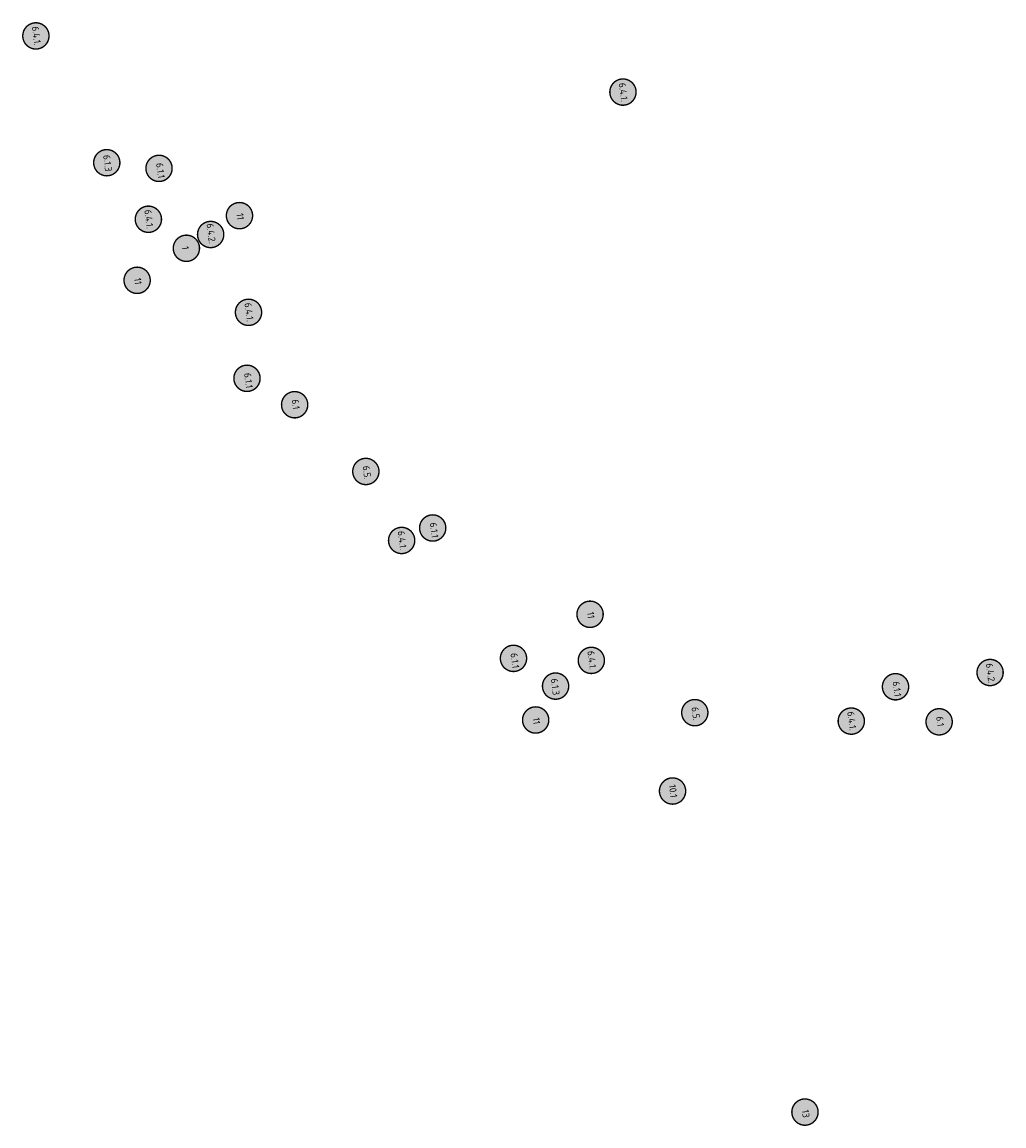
# Model space of a CAD drawing. Header units: metres. Extents: x 198355 to 198955, y 362237 to 363270.
# Tile 2 of 4: x 198687 to 198913, y 362491 to 362745. Entities that reach past the tile are written whole.
import ezdxf

# ---------------------------------------------------------------- set-up
doc = ezdxf.new("R2010")
doc.units = ezdxf.units.M
doc.layers.add('Objecten', color=7, linetype='Continuous')
doc.styles.add('NLCS-ISO-M1000-T25', font='NLCS-ISO.ttf', dxfattribs={"height": 2.5})

msp = doc.modelspace()

# ---------------------------------------------------------------- hatches: boundary and pattern name
at = {"layer": 'Objecten', "true_color": 0xffffff}
h = msp.add_hatch(color=7, dxfattribs=at)
h.dxf.hatch_style = 1
edge = h.paths.add_edge_path()
edge.add_arc((198690.38, 362741.57), 3.02, 2.2141, 362.2141)
h = msp.add_hatch(color=7, dxfattribs=at)
h.dxf.hatch_style = 1
edge = h.paths.add_edge_path()
edge.add_arc((198825.53, 362728.64), 3.02, 2.2141, 362.2141)
h = msp.add_hatch(color=7, dxfattribs=at)
h.dxf.hatch_style = 1
edge = h.paths.add_edge_path()
edge.add_arc((198706.7, 362712.39), 3.02, 2.2141, 362.2141)
h = msp.add_hatch(color=7, dxfattribs=at)
h.dxf.hatch_style = 1
edge = h.paths.add_edge_path()
edge.add_arc((198718.73, 362711.08), 3.02, 2.2141, 362.2141)
h = msp.add_hatch(color=7, dxfattribs=at)
h.dxf.hatch_style = 1
edge = h.paths.add_edge_path()
edge.add_arc((198737.25, 362700.2), 3.02, 2.2141, 362.2141)
h = msp.add_hatch(color=7, dxfattribs=at)
h.dxf.hatch_style = 1
edge = h.paths.add_edge_path()
edge.add_arc((198716.28, 362699.37), 3.02, 2.2141, 362.2141)
h = msp.add_hatch(color=7, dxfattribs=at)
h.dxf.hatch_style = 1
edge = h.paths.add_edge_path()
edge.add_arc((198730.61, 362695.86), 3.02, 2.2141, 362.2141)
h = msp.add_hatch(color=7, dxfattribs=at)
h.dxf.hatch_style = 1
edge = h.paths.add_edge_path()
edge.add_arc((198725.03, 362692.69), 3.02, 2.2141, 362.2141)
h = msp.add_hatch(color=7, dxfattribs=at)
h.dxf.hatch_style = 1
edge = h.paths.add_edge_path()
edge.add_arc((198713.69, 362685.32), 3.02, 2.2141, 362.2141)
h = msp.add_hatch(color=7, dxfattribs=at)
h.dxf.hatch_style = 1
edge = h.paths.add_edge_path()
edge.add_arc((198739.33, 362677.95), 3.02, 2.2141, 362.2141)
h = msp.add_hatch(color=7, dxfattribs=at)
h.dxf.hatch_style = 1
edge = h.paths.add_edge_path()
edge.add_arc((198738.98, 362662.76), 3.02, 2.2141, 362.2141)
h = msp.add_hatch(color=7, dxfattribs=at)
h.dxf.hatch_style = 1
edge = h.paths.add_edge_path()
edge.add_arc((198749.95, 362656.68), 3.02, 2.2141, 362.2141)
h = msp.add_hatch(color=7, dxfattribs=at)
h.dxf.hatch_style = 1
edge = h.paths.add_edge_path()
edge.add_arc((198766.35, 362641.32), 3.02, 2.2141, 362.2141)
h = msp.add_hatch(color=7, dxfattribs=at)
h.dxf.hatch_style = 1
edge = h.paths.add_edge_path()
edge.add_arc((198781.73, 362628.31), 3.02, 2.2141, 362.2141)
h = msp.add_hatch(color=7, dxfattribs=at)
h.dxf.hatch_style = 1
edge = h.paths.add_edge_path()
edge.add_arc((198774.58, 362625.44), 3.02, 2.2141, 362.2141)
h = msp.add_hatch(color=7, dxfattribs=at)
h.dxf.hatch_style = 1
edge = h.paths.add_edge_path()
edge.add_arc((198817.96, 362608.45), 3.02, 2.2141, 362.2141)
h = msp.add_hatch(color=7, dxfattribs=at)
h.dxf.hatch_style = 1
edge = h.paths.add_edge_path()
edge.add_arc((198800.33, 362598.3), 3.02, 2.2141, 362.2141)
h = msp.add_hatch(color=7, dxfattribs=at)
h.dxf.hatch_style = 1
edge = h.paths.add_edge_path()
edge.add_arc((198818.25, 362597.84), 3.02, 2.2141, 362.2141)
h = msp.add_hatch(color=7, dxfattribs=at)
h.dxf.hatch_style = 1
edge = h.paths.add_edge_path()
edge.add_arc((198910.05, 362595.05), 3.02, 2.2141, 362.2141)
h = msp.add_hatch(color=7, dxfattribs=at)
h.dxf.hatch_style = 1
edge = h.paths.add_edge_path()
edge.add_arc((198810.02, 362591.92), 3.02, 2.2141, 362.2141)
h = msp.add_hatch(color=7, dxfattribs=at)
h.dxf.hatch_style = 1
edge = h.paths.add_edge_path()
edge.add_arc((198888.28, 362591.77), 3.02, 2.2141, 362.2141)
h = msp.add_hatch(color=7, dxfattribs=at)
h.dxf.hatch_style = 1
edge = h.paths.add_edge_path()
edge.add_arc((198842.07, 362585.8), 3.02, 2.2141, 362.2141)
h = msp.add_hatch(color=7, dxfattribs=at)
h.dxf.hatch_style = 1
edge = h.paths.add_edge_path()
edge.add_arc((198805.44, 362584.12), 3.02, 2.2141, 362.2141)
h = msp.add_hatch(color=7, dxfattribs=at)
h.dxf.hatch_style = 1
edge = h.paths.add_edge_path()
edge.add_arc((198878.09, 362583.86), 3.02, 2.2141, 362.2141)
h = msp.add_hatch(color=7, dxfattribs=at)
h.dxf.hatch_style = 1
edge = h.paths.add_edge_path()
edge.add_arc((198898.32, 362583.7), 3.02, 2.2141, 362.2141)
h = msp.add_hatch(color=7, dxfattribs=at)
h.dxf.hatch_style = 1
edge = h.paths.add_edge_path()
edge.add_arc((198836.95, 362567.77), 3.02, 2.2141, 362.2141)
h = msp.add_hatch(color=7, dxfattribs=at)
h.dxf.hatch_style = 1
edge = h.paths.add_edge_path()
edge.add_arc((198867.43, 362493.87), 3.02, 2.2141, 362.2141)

# ---------------------------------------------------------------- linework, layer by layer
at = {"layer": 'Objecten', "color": 250, "const_width": 0.321}
for points in [[(198690.11, 362744.58, -1), (198690.65, 362738.56, -1), (198690.11, 362744.58, 0)], [(198825.26, 362731.65, -1), (198825.8, 362725.63, -1), (198825.26, 362731.65, 0)], [(198706.43, 362715.39, -1), (198706.97, 362709.38, -1), (198706.43, 362715.39, 0)], [(198718.46, 362714.09, -1), (198719, 362708.08, -1), (198718.46, 362714.09, 0)], [(198736.98, 362703.21, -1), (198737.52, 362697.19, -1), (198736.98, 362703.21, 0)], [(198716.01, 362702.38, -1), (198716.55, 362696.36, -1), (198716.01, 362702.38, 0)], [(198730.34, 362698.87, -1), (198730.88, 362692.85, -1), (198730.34, 362698.87, 0)], [(198724.76, 362695.7, -1), (198725.3, 362689.68, -1), (198724.76, 362695.7, 0)], [(198713.42, 362688.33, -1), (198713.96, 362682.31, -1), (198713.42, 362688.33, 0)], [(198739.06, 362680.96, -1), (198739.6, 362674.94, -1), (198739.06, 362680.96, 0)], [(198738.71, 362665.77, -1), (198739.25, 362659.75, -1), (198738.71, 362665.77, 0)], [(198749.68, 362659.69, -1), (198750.22, 362653.67, -1), (198749.68, 362659.69, 0)], [(198766.07, 362644.33, -1), (198766.62, 362638.31, -1), (198766.07, 362644.33, 0)], [(198781.46, 362631.32, -1), (198782, 362625.3, -1), (198781.46, 362631.32, 0)], [(198774.31, 362628.45, -1), (198774.85, 362622.43, -1), (198774.31, 362628.45, 0)], [(198817.69, 362611.46, -1), (198818.23, 362605.44, -1), (198817.69, 362611.46, 0)], [(198800.06, 362601.31, -1), (198800.6, 362595.29, -1), (198800.06, 362601.31, 0)], [(198817.98, 362600.84, -1), (198818.52, 362594.83, -1), (198817.98, 362600.84, 0)], [(198909.78, 362598.05, -1), (198910.32, 362592.04, -1), (198909.78, 362598.05, 0)], [(198809.75, 362594.93, -1), (198810.29, 362588.91, -1), (198809.75, 362594.93, 0)], [(198888.01, 362594.78, -1), (198888.55, 362588.76, -1), (198888.01, 362594.78, 0)], [(198841.8, 362588.81, -1), (198842.34, 362582.8, -1), (198841.8, 362588.81, 0)], [(198805.16, 362587.13, -1), (198805.71, 362581.11, -1), (198805.16, 362587.13, 0)], [(198877.82, 362586.87, -1), (198878.36, 362580.85, -1), (198877.82, 362586.87, 0)], [(198898.05, 362586.71, -1), (198898.59, 362580.69, -1), (198898.05, 362586.71, 0)], [(198836.68, 362570.78, -1), (198837.22, 362564.76, -1), (198836.68, 362570.78, 0)], [(198867.16, 362496.88, -1), (198867.7, 362490.86, -1), (198867.16, 362496.88, 0)]]:
    msp.add_lwpolyline(points, format="xyb", dxfattribs=at)

# ---------------------------------------------------------------- texts
at = {"layer": 'Objecten', "color": 250, "attachment_point": 1, "rotation": 277.29, "style": 'NLCS-ISO-M1000-T25'}
for s, insert, char_height in [('6.4.1.', (198691.03, 362743.87), 1.604), ('6.4.1.', (198826.13, 362730.87), 1.604), ('6.1.3', (198707.44, 362714.29), 1.604), ('6.1.1', (198719.63, 362712.44), 1.604), ('6.4.1.', (198716.92, 362701.67), 1.604), ('11', (198738.13, 362700.86), 1.604), ('6.4.2.', (198731.24, 362698.5), 1.604), ('1', (198725.54, 362693.24), 1.6), ('11', (198714.57, 362685.98), 1.604), ('6.4.1.', (198739.98, 362680.25), 1.604), ('6.1.1', (198739.88, 362664.11), 1.604), ('6.1', (198750.85, 362658.03), 1.604), ('6.5.', (198767.18, 362642.73), 1.604), ('6.1.1', (198782.63, 362629.66), 1.604), ('6.4.1.', (198775.23, 362627.74), 1.604), ('11', (198818.84, 362609.11), 1.604), ('6.1.1', (198801.23, 362599.65), 1.604), ('6.4.1.', (198818.9, 362600.13), 1.604), ('6.4.2.', (198910.66, 362597.28), 1.604), ('6.1.3', (198810.5, 362593.78), 1.604), ('6.1.1', (198889.18, 362593.12), 1.604), ('6.5.', (198842.9, 362587.22), 1.604), ('11', (198806.31, 362584.77), 1.604), ('6.4.1.', (198878.74, 362586.16), 1.604), ('6.1', (198899.22, 362585.05), 1.604), ('10.1', (198837.68, 362569.36), 1.604), ('13', (198868.3, 362494.52), 1.604)]:
    msp.add_mtext_dynamic_manual_height_columns(s, width=11.1881, gutter_width=0.802, heights=[0], dxfattribs=dict(at, insert=insert, char_height=char_height))

doc.saveas('drawing.dxf')
